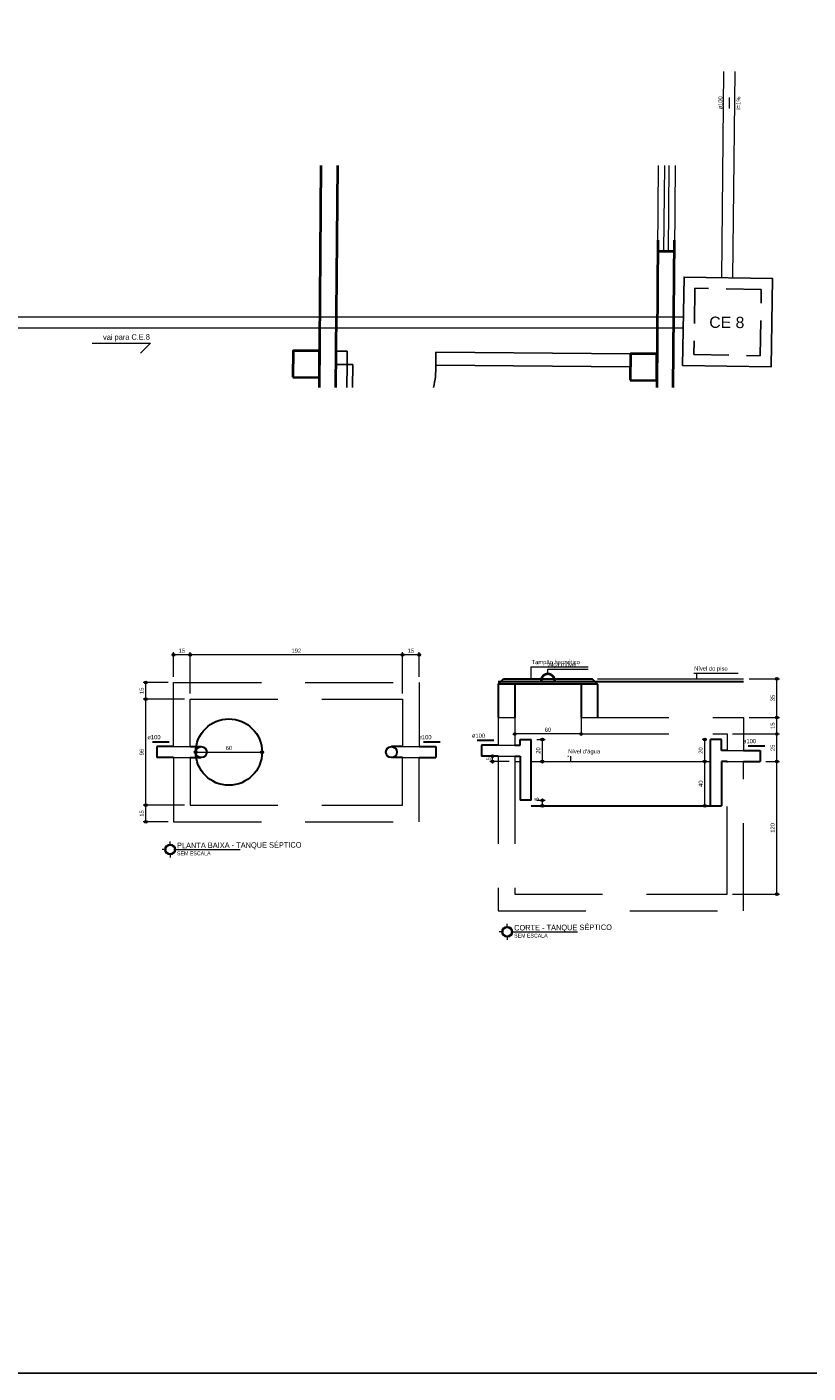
# Model space of a CAD drawing. Header units: millimetres. Extents: x 26 to 1362, y 24 to 358.
# Tile 210 of 256: x 1099 to 1127, y 249 to 297. Entities that reach past the tile are written whole.
import ezdxf

# ---------------------------------------------------------------- set-up
doc = ezdxf.new("R2010")
doc.units = ezdxf.units.MM
doc.linetypes.add('DASHED', pattern=[1.905, 1.27, -0.635])
doc.linetypes.add('HIDDEN2', pattern=[4.7625, 3.175, -1.5875])
for name, color, linetype in [('ARQ-LINHA-05', 5, 'Continuous'), ('ESGOTO', 1, 'Continuous'), ('Simbolos', 5, 'Continuous'), ('Simbolos_int', 2, 'Continuous')]:
    doc.layers.add(name, color=color, linetype=linetype)
for name, color, linetype, lineweight in [('Cotas', 1, 'Continuous', 5), ('DI-Cotas', 9, 'Continuous', 5), ('DI-Detalhes', 1, 'Continuous', 30), ('DI-Eixos', 7, 'HIDDEN2', 5), ('DI-Níveis', 7, 'Continuous', 5), ('MB_ALVENARIA', 7, 'Continuous', 40), ('MB_ESQUADRIA', 7, 'Continuous', 5), ('MB_TEXTO_0', 7, 'Continuous', 13), ('Símbolos', 7, 'Continuous', 20), ('TQ-Condutos', 3, 'Continuous', 5), ('TQ-Sentido conduto', 9, 'Continuous', 5), ('TQ-Textos conduto', 7, 'Continuous', 5)]:
    doc.layers.add(name, color=color, linetype=linetype, lineweight=lineweight)
doc.styles.add('arial', font='arial.ttf')
doc.styles.add('AVANT', font='txt')

# ---------------------------------------------------------------- blocks, each defined once
blk = doc.blocks.new('NOMENCLATURA')
at = {"layer": 'Símbolos', "lineweight": 20}
for p, q in [((-0.52, 0.3), (-0.52, 0.66)), ((-0.22, 0), (-0.01, 0)), ((-0.82, 0), (-1.18, 0)), ((-0.52, -0.3), (-0.52, -0.66))]:
    blk.add_line(p, q, dxfattribs=at)
for radius in [0.449, 0.355]:
    blk.add_circle((-0.52, 0), radius, dxfattribs=at)
at = {"layer": 'Símbolos', "lineweight": 0}
for radius in [0.424, 0.38]:
    blk.add_circle((-0.52, 0), radius, dxfattribs=at)

msp = doc.modelspace()

# ---------------------------------------------------------------- hatches: boundary and pattern name
at = {"layer": 'DI-Cotas', "linetype": 'Continuous', "lineweight": 5}
msp.add_hatch(color=9, dxfattribs=at).paths.add_polyline_path([(1123.1171, 273.981), (1123.0912, 273.8844), (1123.143, 273.8844)])
at = {"layer": 'DI-Detalhes', "linetype": 'Continuous', "lineweight": 30}
for color, points in [(256, [(1116.1371, 273.781), (1119.3371, 273.781), (1119.5371, 273.581), (1115.9371, 273.581)]), (1, [(1104.0383, 271.4845), (1103.9417, 271.5104), (1103.9417, 271.4586)]), (1, [(1113.8383, 271.4845), (1113.7417, 271.5104), (1113.7417, 271.4586)]), (1, [(1115.7771, 271.541), (1115.6805, 271.5669), (1115.6805, 271.5151)]), (1, [(1125.5771, 271.341), (1125.4805, 271.3669), (1125.4805, 271.3151)])]:
    msp.add_hatch(color=color, dxfattribs=at).paths.add_polyline_path(points)
at = {"layer": 'TQ-Sentido conduto', "linetype": 'Continuous'}
msp.add_hatch(color=256, dxfattribs=at).paths.add_polyline_path([(1124.3053, 294.8173), (1124.2783, 294.721), (1124.3301, 294.7205)])

# ---------------------------------------------------------------- linework, layer by layer
at = {"layer": 'ARQ-LINHA-05', "color": 114, "true_color": 0x139b48}
msp.add_lwpolyline([(964.5026, 358.154), (1166.6106, 358.154), (1166.6106, 248.6531), (964.5026, 248.6531)], close=True, dxfattribs=at)
at = {"layer": 'Cotas'}
for p, q in [((1101.2537, 285.92), (1103.361, 285.92)), ((1103.361, 285.92), (1103.0011, 285.5602))]:
    msp.add_line(p, q, dxfattribs=at)
at = {"layer": 'DI-Cotas', "color": 9, "linetype": 'Continuous', "lineweight": 5}
for p, q in [((1104.1983, 273.8445), (1104.1983, 274.7445)), ((1104.7983, 274.6445), (1104.1983, 274.6445)), ((1104.7983, 273.2445), (1104.7983, 274.7445)), ((1104.7983, 273.2445), (1104.7983, 274.7445)), ((1112.4783, 274.6445), (1104.7983, 274.6445)), ((1112.4783, 273.2445), (1112.4783, 274.7445)), ((1112.4783, 273.2445), (1112.4783, 274.7445)), ((1113.0783, 274.6445), (1112.4783, 274.6445)), ((1113.0783, 273.8445), (1113.0783, 274.7445)), ((1117.1371, 273.781), (1117.1371, 274.213)), ((1117.1371, 274.213), (1119.1971, 274.213)), ((1117.7371, 273.961), (1117.7371, 274.121)), ((1117.7371, 274.121), (1119.1971, 274.121)), ((1123.0171, 273.981), (1124.6171, 273.981)), ((1103.9983, 273.6445), (1103.0983, 273.6445)), ((1103.1983, 273.0445), (1103.1983, 273.6445)), ((1119.5371, 273.781), (1124.8171, 273.781)), ((1125.0171, 273.781), (1126.1171, 273.781)), ((1126.0171, 272.381), (1126.0171, 273.781)), ((1104.5983, 273.0445), (1103.0983, 273.0445)), ((1104.5983, 273.0445), (1103.0983, 273.0445)), ((1103.1983, 269.2045), (1103.1983, 273.0445)), ((1125.0171, 272.381), (1126.1171, 272.381)), ((1125.0171, 272.381), (1126.1171, 272.381)), ((1126.0171, 271.781), (1126.0171, 272.381)), ((1118.9371, 271.781), (1116.5371, 271.781)), ((1117.3371, 271.581), (1117.6371, 271.581)), ((1117.5371, 270.781), (1117.5371, 271.581)), ((1123.4171, 271.581), (1123.3171, 271.581)), ((1123.4171, 271.581), (1123.3171, 271.581)), ((1123.4171, 270.781), (1123.4171, 271.581)), ((1123.4171, 270.781), (1123.4171, 271.581)), ((1124.4171, 271.781), (1126.1171, 271.781)), ((1124.4171, 271.781), (1126.1171, 271.781)), ((1126.0171, 270.781), (1126.0171, 271.781)), ((1104.9983, 271.1245), (1107.3983, 271.1245)), ((1115.7371, 270.781), (1115.7371, 270.981)), ((1118.4571, 270.981), (1118.4871, 270.981)), ((1118.5571, 270.981), (1118.5571, 270.781)), ((1116.3371, 270.781), (1115.6371, 270.781)), ((1123.4171, 270.781), (1123.3171, 270.781)), ((1123.4171, 270.781), (1123.3171, 270.781)), ((1123.4171, 270.781), (1123.3171, 270.781)), ((1123.4171, 269.181), (1123.4171, 270.781)), ((1125.6171, 270.781), (1126.1171, 270.781)), ((1125.6171, 270.781), (1126.1171, 270.781)), ((1126.0171, 265.981), (1126.0171, 270.781)), ((1104.5983, 269.2045), (1103.0983, 269.2045)), ((1104.5983, 269.2045), (1103.0983, 269.2045)), ((1103.1983, 268.6045), (1103.1983, 269.2045)), ((1117.3371, 269.381), (1117.6371, 269.381)), ((1117.5371, 269.181), (1117.5371, 269.381)), ((1123.4171, 269.181), (1123.3171, 269.181)), ((1103.9983, 268.6045), (1103.0983, 268.6045)), ((1124.4171, 265.981), (1126.1171, 265.981))]:
    msp.add_line(p, q, dxfattribs=at)
at = {"layer": 'DI-Cotas', "color": 9, "linetype": 'Continuous', "lineweight": 5, "const_width": 0.05}
for points in [[(1104.2233, 274.6445, 1), (1104.1733, 274.6445, 1)], [(1104.8233, 274.6445, 1), (1104.7733, 274.6445, 1)], [(1104.8233, 274.6445, 1), (1104.7733, 274.6445, 1)], [(1112.5033, 274.6445, 1), (1112.4533, 274.6445, 1)], [(1112.5033, 274.6445, 1), (1112.4533, 274.6445, 1)], [(1113.1033, 274.6445, 1), (1113.0533, 274.6445, 1)], [(1126.0421, 273.781, 1), (1125.9921, 273.781, 1)], [(1103.2233, 273.6445, 1), (1103.1733, 273.6445, 1)], [(1103.2233, 273.0445, 1), (1103.1733, 273.0445, 1)], [(1103.2233, 273.0445, 1), (1103.1733, 273.0445, 1)], [(1126.0421, 272.381, 1), (1125.9921, 272.381, 1)], [(1126.0421, 272.381, 1), (1125.9921, 272.381, 1)], [(1116.5621, 271.781, 1), (1116.5121, 271.781, 1)], [(1117.5621, 271.581, 1), (1117.5121, 271.581, 1)], [(1118.9621, 271.781, 1), (1118.9121, 271.781, 1)], [(1123.4421, 271.581, 1), (1123.3921, 271.581, 1)], [(1123.4421, 271.581, 1), (1123.3921, 271.581, 1)], [(1126.0421, 271.781, 1), (1125.9921, 271.781, 1)], [(1126.0421, 271.781, 1), (1125.9921, 271.781, 1)], [(1105.0233, 271.1245, 1), (1104.9733, 271.1245, 1)], [(1107.4233, 271.1245, 1), (1107.3733, 271.1245, 1)], [(1115.7621, 270.981, 1), (1115.7121, 270.981, 1)], [(1115.7621, 270.781, 1), (1115.7121, 270.781, 1)], [(1117.5621, 270.781, 1), (1117.5121, 270.781, 1)], [(1123.4421, 270.781, 1), (1123.3921, 270.781, 1)], [(1123.4421, 270.781, 1), (1123.3921, 270.781, 1)], [(1123.4421, 270.781, 1), (1123.3921, 270.781, 1)], [(1126.0421, 270.781, 1), (1125.9921, 270.781, 1)], [(1126.0421, 270.781, 1), (1125.9921, 270.781, 1)], [(1117.5621, 269.381, 1), (1117.5121, 269.381, 1)], [(1103.2233, 269.2045, 1), (1103.1733, 269.2045, 1)], [(1103.2233, 269.2045, 1), (1103.1733, 269.2045, 1)], [(1117.5621, 269.181, 1), (1117.5121, 269.181, 1)], [(1123.4421, 269.181, 1), (1123.3921, 269.181, 1)], [(1103.2233, 268.6045, 1), (1103.1733, 268.6045, 1)], [(1126.0421, 265.981, 1), (1125.9921, 265.981, 1)]]:
    msp.add_lwpolyline(points, format="xyb", close=True, dxfattribs=at)
at = {"layer": 'DI-Cotas', "color": 9, "linetype": 'Continuous', "lineweight": 5}
msp.add_lwpolyline([(1123.1171, 273.981), (1123.1171, 273.781)], dxfattribs=at)
for centre in [(1104.1983, 274.6445), (1104.7983, 274.6445), (1104.7983, 274.6445), (1112.4783, 274.6445), (1112.4783, 274.6445), (1113.0783, 274.6445), (1126.0171, 273.781), (1103.1983, 273.6445), (1103.1983, 273.0445), (1103.1983, 273.0445), (1126.0171, 272.381), (1126.0171, 272.381), (1116.5371, 271.781), (1117.5371, 271.581), (1118.9371, 271.781), (1123.4171, 271.581), (1123.4171, 271.581), (1126.0171, 271.781), (1126.0171, 271.781), (1104.9983, 271.1245), (1107.3983, 271.1245), (1115.7371, 270.981), (1115.7371, 270.781), (1117.5371, 270.781), (1123.4171, 270.781), (1123.4171, 270.781), (1123.4171, 270.781), (1126.0171, 270.781), (1126.0171, 270.781), (1117.5371, 269.381), (1103.1983, 269.2045), (1103.1983, 269.2045), (1117.5371, 269.181), (1123.4171, 269.181), (1103.1983, 268.6045), (1126.0171, 265.981)]:
    msp.add_circle(centre, 0.05, dxfattribs=at)
at = {"layer": 'DI-Detalhes', "color": 1, "linetype": 'Continuous', "lineweight": 30}
for p, q in [((1115.9371, 273.681), (1124.8171, 273.681)), ((1115.9371, 273.581), (1115.9371, 272.381)), ((1116.5371, 273.581), (1116.5371, 272.381)), ((1118.9371, 273.581), (1118.9371, 272.381)), ((1119.5371, 273.581), (1119.5371, 272.381)), ((1115.9371, 271.381), (1115.3371, 271.381)), ((1115.3371, 271.381), (1115.3371, 270.981)), ((1116.5371, 271.381), (1116.7371, 271.381)), ((1116.7371, 271.381), (1116.7371, 271.581)), ((1116.7371, 271.581), (1117.1371, 271.581)), ((1117.1371, 269.381), (1117.1371, 271.581)), ((1123.6171, 269.181), (1123.6171, 271.581)), ((1124.0171, 271.581), (1123.6171, 271.581)), ((1124.0171, 271.181), (1124.0171, 271.581)), ((1104.1983, 271.3245), (1103.5983, 271.3245)), ((1103.5983, 271.3245), (1103.5983, 270.9245)), ((1104.1983, 270.9245), (1103.5983, 270.9245)), ((1104.7983, 271.3245), (1105.1983, 271.3245)), ((1104.7983, 270.9245), (1105.1983, 270.9245)), ((1112.4783, 271.3245), (1112.0783, 271.3245)), ((1112.4783, 270.9245), (1112.0783, 270.9245)), ((1113.0783, 271.3245), (1113.6783, 271.3245)), ((1113.0783, 270.9245), (1113.6783, 270.9245)), ((1113.6783, 271.3245), (1113.6783, 270.9245)), ((1115.9371, 270.981), (1115.3371, 270.981)), ((1116.5371, 270.981), (1116.7371, 270.981)), ((1116.7371, 270.981), (1116.7371, 269.381)), ((1124.2171, 271.181), (1124.0171, 271.181)), ((1124.8171, 271.181), (1125.4171, 271.181)), ((1125.4171, 271.181), (1125.4171, 270.781)), ((1124.2171, 270.781), (1124.0171, 270.781)), ((1124.0171, 270.781), (1124.0171, 269.181)), ((1124.8171, 270.781), (1125.4171, 270.781)), ((1117.1371, 269.381), (1116.7371, 269.381)), ((1117.1371, 269.181), (1123.6171, 269.181)), ((1123.6171, 269.181), (1124.0171, 269.181))]:
    msp.add_line(p, q, dxfattribs=at)
at = {"layer": 'DI-Detalhes'}
for points in [[(1117.9961, 273.701), (1117.9922, 273.746), (1117.9805, 273.7896), (1117.9614, 273.8305), (1117.9355, 273.8675), (1117.9036, 273.8994), (1117.8666, 273.9253), (1117.8257, 273.9444), (1117.7821, 273.9561), (1117.7371, 273.96), (1117.6921, 273.9561), (1117.6485, 273.9444), (1117.6076, 273.9253), (1117.5706, 273.8994), (1117.5387, 273.8675), (1117.5128, 273.8305), (1117.4937, 273.7896), (1117.4821, 273.746), (1117.4781, 273.701)], [(1117.9951, 273.701), (1117.9912, 273.7458), (1117.9796, 273.7892), (1117.9606, 273.83), (1117.9348, 273.8668), (1117.903, 273.8986), (1117.8661, 273.9244), (1117.8254, 273.9434), (1117.7819, 273.9551), (1117.7371, 273.959), (1117.6923, 273.9551), (1117.6489, 273.9434), (1117.6081, 273.9244), (1117.5713, 273.8986), (1117.5395, 273.8668), (1117.5137, 273.83), (1117.4947, 273.7892), (1117.483, 273.7458), (1117.4791, 273.701)], [(1117.9941, 273.701), (1117.9902, 273.7456), (1117.9786, 273.7889), (1117.9597, 273.8295), (1117.934, 273.8662), (1117.9023, 273.8979), (1117.8656, 273.9236), (1117.825, 273.9425), (1117.7817, 273.9541), (1117.7371, 273.958), (1117.6925, 273.9541), (1117.6492, 273.9425), (1117.6086, 273.9236), (1117.5719, 273.8979), (1117.5402, 273.8662), (1117.5145, 273.8295), (1117.4956, 273.7889), (1117.484, 273.7456), (1117.4801, 273.701)], [(1117.9931, 273.701), (1117.9892, 273.7455), (1117.9777, 273.7886), (1117.9588, 273.829), (1117.9332, 273.8656), (1117.9017, 273.8971), (1117.8651, 273.9227), (1117.8247, 273.9416), (1117.7816, 273.9531), (1117.7371, 273.957), (1117.6927, 273.9531), (1117.6496, 273.9416), (1117.6091, 273.9227), (1117.5726, 273.8971), (1117.541, 273.8656), (1117.5154, 273.829), (1117.4966, 273.7886), (1117.485, 273.7455), (1117.4811, 273.701)], [(1117.9921, 273.701), (1117.9882, 273.7453), (1117.9767, 273.7882), (1117.958, 273.8285), (1117.9325, 273.8649), (1117.901, 273.8963), (1117.8646, 273.9218), (1117.8243, 273.9406), (1117.7814, 273.9521), (1117.7371, 273.956), (1117.6928, 273.9521), (1117.6499, 273.9406), (1117.6096, 273.9218), (1117.5732, 273.8963), (1117.5418, 273.8649), (1117.5163, 273.8285), (1117.4975, 273.7882), (1117.486, 273.7453), (1117.4821, 273.701)], [(1117.9911, 273.701), (1117.9873, 273.7451), (1117.9758, 273.7879), (1117.9571, 273.828), (1117.9317, 273.8643), (1117.9004, 273.8956), (1117.8641, 273.921), (1117.824, 273.9397), (1117.7812, 273.9511), (1117.7371, 273.955), (1117.693, 273.9511), (1117.6502, 273.9397), (1117.6101, 273.921), (1117.5738, 273.8956), (1117.5425, 273.8643), (1117.5171, 273.828), (1117.4984, 273.7879), (1117.487, 273.7451), (1117.4831, 273.701)], [(1117.9901, 273.701), (1117.9863, 273.7449), (1117.9749, 273.7875), (1117.9562, 273.8275), (1117.9309, 273.8636), (1117.8997, 273.8948), (1117.8636, 273.9201), (1117.8236, 273.9387), (1117.781, 273.9502), (1117.7371, 273.954), (1117.6932, 273.9502), (1117.6506, 273.9387), (1117.6106, 273.9201), (1117.5745, 273.8948), (1117.5433, 273.8636), (1117.518, 273.8275), (1117.4994, 273.7875), (1117.488, 273.7449), (1117.4841, 273.701)], [(1117.9891, 273.701), (1117.9853, 273.7448), (1117.9739, 273.7872), (1117.9554, 273.827), (1117.9302, 273.863), (1117.8991, 273.894), (1117.8631, 273.9192), (1117.8233, 273.9378), (1117.7809, 273.9492), (1117.7371, 273.953), (1117.6934, 273.9492), (1117.6509, 273.9378), (1117.6111, 273.9192), (1117.5751, 273.894), (1117.5441, 273.863), (1117.5189, 273.827), (1117.5003, 273.7872), (1117.4889, 273.7448), (1117.4851, 273.701)], [(1117.9881, 273.701), (1117.9843, 273.7446), (1117.973, 273.7868), (1117.9545, 273.8265), (1117.9294, 273.8623), (1117.8985, 273.8933), (1117.8626, 273.9184), (1117.823, 273.9369), (1117.7807, 273.9482), (1117.7371, 273.952), (1117.6935, 273.9482), (1117.6513, 273.9369), (1117.6116, 273.9184), (1117.5758, 273.8933), (1117.5448, 273.8623), (1117.5197, 273.8265), (1117.5013, 273.7868), (1117.4899, 273.7446), (1117.4861, 273.701)], [(1117.9871, 273.701), (1117.9833, 273.7444), (1117.972, 273.7865), (1117.9536, 273.826), (1117.9286, 273.8617), (1117.8978, 273.8925), (1117.8621, 273.9175), (1117.8226, 273.9359), (1117.7805, 273.9472), (1117.7371, 273.951), (1117.6937, 273.9472), (1117.6516, 273.9359), (1117.6121, 273.9175), (1117.5764, 273.8925), (1117.5456, 273.8617), (1117.5206, 273.826), (1117.5022, 273.7865), (1117.4909, 273.7444), (1117.4871, 273.701)], [(1117.9861, 273.701), (1117.9823, 273.7442), (1117.9711, 273.7862), (1117.9528, 273.8255), (1117.9279, 273.8611), (1117.8972, 273.8917), (1117.8616, 273.9166), (1117.8223, 273.935), (1117.7804, 273.9462), (1117.7371, 273.95), (1117.6939, 273.9462), (1117.652, 273.935), (1117.6126, 273.9166), (1117.5771, 273.8917), (1117.5464, 273.8611), (1117.5215, 273.8255), (1117.5031, 273.7862), (1117.4919, 273.7442), (1117.4881, 273.701)], [(1117.9851, 273.701), (1117.9813, 273.7441), (1117.9702, 273.7858), (1117.9519, 273.825), (1117.9271, 273.8604), (1117.8965, 273.891), (1117.8611, 273.9158), (1117.8219, 273.934), (1117.7802, 273.9452), (1117.7371, 273.949), (1117.6941, 273.9452), (1117.6523, 273.934), (1117.6131, 273.9158), (1117.5777, 273.891), (1117.5471, 273.8604), (1117.5223, 273.825), (1117.5041, 273.7858), (1117.4929, 273.7441), (1117.4891, 273.701)], [(1117.9841, 273.701), (1117.9804, 273.7439), (1117.9692, 273.7855), (1117.951, 273.8245), (1117.9263, 273.8598), (1117.8959, 273.8902), (1117.8606, 273.9149), (1117.8216, 273.9331), (1117.78, 273.9442), (1117.7371, 273.948), (1117.6942, 273.9442), (1117.6526, 273.9331), (1117.6136, 273.9149), (1117.5783, 273.8902), (1117.5479, 273.8598), (1117.5232, 273.8245), (1117.505, 273.7855), (1117.4939, 273.7439), (1117.4901, 273.701)], [(1117.9831, 273.701), (1117.9794, 273.7437), (1117.9683, 273.7851), (1117.9502, 273.824), (1117.9256, 273.8591), (1117.8952, 273.8894), (1117.8601, 273.914), (1117.8213, 273.9322), (1117.7798, 273.9433), (1117.7371, 273.947), (1117.6944, 273.9433), (1117.653, 273.9322), (1117.6141, 273.914), (1117.579, 273.8894), (1117.5487, 273.8591), (1117.5241, 273.824), (1117.506, 273.7851), (1117.4949, 273.7437), (1117.4911, 273.701)], [(1117.9821, 273.701), (1117.9784, 273.7435), (1117.9673, 273.7848), (1117.9493, 273.8235), (1117.9248, 273.8585), (1117.8946, 273.8887), (1117.8596, 273.9132), (1117.8209, 273.9312), (1117.7797, 273.9423), (1117.7371, 273.946), (1117.6946, 273.9423), (1117.6533, 273.9312), (1117.6146, 273.9132), (1117.5796, 273.8887), (1117.5494, 273.8585), (1117.5249, 273.8235), (1117.5069, 273.7848), (1117.4958, 273.7435), (1117.4921, 273.701)], [(1117.9811, 273.701), (1117.9774, 273.7434), (1117.9664, 273.7845), (1117.9484, 273.823), (1117.924, 273.8578), (1117.894, 273.8879), (1117.8591, 273.9123), (1117.8206, 273.9303), (1117.7795, 273.9413), (1117.7371, 273.945), (1117.6947, 273.9413), (1117.6537, 273.9303), (1117.6151, 273.9123), (1117.5803, 273.8879), (1117.5502, 273.8578), (1117.5258, 273.823), (1117.5078, 273.7845), (1117.4968, 273.7434), (1117.4931, 273.701)], [(1117.9801, 273.701), (1117.9764, 273.7432), (1117.9655, 273.7841), (1117.9476, 273.8225), (1117.9233, 273.8572), (1117.8933, 273.8872), (1117.8586, 273.9114), (1117.8202, 273.9293), (1117.7793, 273.9403), (1117.7371, 273.944), (1117.6949, 273.9403), (1117.654, 273.9293), (1117.6156, 273.9114), (1117.5809, 273.8872), (1117.551, 273.8572), (1117.5267, 273.8225), (1117.5088, 273.7841), (1117.4978, 273.7432), (1117.4941, 273.701)], [(1117.9791, 273.701), (1117.9754, 273.743), (1117.9645, 273.7838), (1117.9467, 273.822), (1117.9225, 273.8566), (1117.8927, 273.8864), (1117.8581, 273.9106), (1117.8199, 273.9284), (1117.7791, 273.9393), (1117.7371, 273.943), (1117.6951, 273.9393), (1117.6543, 273.9284), (1117.6161, 273.9106), (1117.5816, 273.8864), (1117.5517, 273.8566), (1117.5275, 273.822), (1117.5097, 273.7838), (1117.4988, 273.743), (1117.4951, 273.701)], [(1117.9781, 273.701), (1117.9745, 273.7429), (1117.9636, 273.7834), (1117.9458, 273.8215), (1117.9217, 273.8559), (1117.892, 273.8856), (1117.8576, 273.9097), (1117.8195, 273.9275), (1117.779, 273.9383), (1117.7371, 273.942), (1117.6953, 273.9383), (1117.6547, 273.9275), (1117.6166, 273.9097), (1117.5822, 273.8856), (1117.5525, 273.8559), (1117.5284, 273.8215), (1117.5107, 273.7834), (1117.4998, 273.7429), (1117.4961, 273.701)], [(1117.9771, 273.701), (1117.9735, 273.7427), (1117.9626, 273.7831), (1117.945, 273.821), (1117.921, 273.8553), (1117.8914, 273.8849), (1117.8571, 273.9088), (1117.8192, 273.9265), (1117.7788, 273.9374), (1117.7371, 273.941), (1117.6954, 273.9374), (1117.655, 273.9265), (1117.6171, 273.9088), (1117.5828, 273.8849), (1117.5533, 273.8553), (1117.5293, 273.821), (1117.5116, 273.7831), (1117.5008, 273.7427), (1117.4971, 273.701)], [(1116.1371, 273.781), (1119.3371, 273.781), (1119.5371, 273.581), (1115.9371, 273.581), (1116.1371, 273.781)]]:
    msp.add_lwpolyline(points, dxfattribs=at)
at = {"layer": 'DI-Detalhes', "color": 1, "linetype": 'Continuous', "lineweight": 30}
for points in [[(1104.0383, 271.4845), (1103.4383, 271.4845)], [(1113.8383, 271.4845), (1113.2383, 271.4845)], [(1115.7771, 271.541), (1115.1771, 271.541)], [(1125.5771, 271.341), (1124.9771, 271.341)]]:
    msp.add_lwpolyline(points, dxfattribs=at)
for centre, radius in [((1106.1983, 271.1245), 1.2), ((1105.1983, 271.1245), 0.2), ((1112.0783, 271.1245), 0.2)]:
    msp.add_circle(centre, radius, dxfattribs=at)
at = {"layer": 'DI-Eixos', "color": 7, "linetype": 'HIDDEN2', "lineweight": 5}
for p, q in [((1104.1983, 271.3245), (1104.1983, 273.6445)), ((1104.1983, 273.6445), (1113.0783, 273.6445)), ((1113.0783, 273.6445), (1113.0783, 271.3245)), ((1104.7983, 271.3245), (1104.7983, 273.0445)), ((1104.7983, 273.0445), (1112.4783, 273.0445)), ((1112.4783, 273.0445), (1112.4783, 271.3245)), ((1115.9371, 272.381), (1115.9371, 271.381)), ((1115.9371, 272.381), (1116.5371, 272.381)), ((1116.5371, 272.381), (1116.5371, 271.781)), ((1118.9371, 272.381), (1124.2171, 272.381)), ((1118.9371, 272.381), (1118.9371, 271.781)), ((1124.2171, 272.381), (1124.8171, 272.381)), ((1124.8171, 272.381), (1124.8171, 271.181)), ((1115.9371, 271.381), (1116.5371, 271.381)), ((1116.5371, 271.781), (1116.5371, 271.381)), ((1118.9371, 271.781), (1124.2171, 271.781)), ((1124.2171, 271.781), (1124.2171, 271.181)), ((1104.1983, 271.3245), (1104.7983, 271.3245)), ((1104.1983, 270.9245), (1104.1983, 268.6045)), ((1104.1983, 270.9245), (1104.7983, 270.9245)), ((1104.7983, 270.9245), (1104.7983, 269.2045)), ((1112.4783, 271.3245), (1113.0783, 271.3245)), ((1112.4783, 269.2045), (1112.4783, 270.9245)), ((1112.4783, 270.9245), (1113.0783, 270.9245)), ((1113.0783, 268.6045), (1113.0783, 270.9245)), ((1115.9371, 270.981), (1115.9371, 265.381)), ((1115.9371, 270.981), (1116.5371, 270.981)), ((1116.5371, 270.981), (1116.5371, 265.981)), ((1124.2171, 271.181), (1124.8171, 271.181)), ((1124.2171, 265.981), (1124.2171, 270.781)), ((1124.2171, 270.781), (1124.8171, 270.781)), ((1124.8171, 265.381), (1124.8171, 270.781)), ((1104.7983, 269.2045), (1112.4783, 269.2045)), ((1104.1983, 268.6045), (1113.0783, 268.6045)), ((1116.5371, 265.981), (1124.2171, 265.981)), ((1115.9371, 265.381), (1124.8171, 265.381))]:
    msp.add_line(p, q, dxfattribs=at)
at = {"layer": 'DI-Níveis', "color": 7, "linetype": 'Continuous', "lineweight": 5}
for p, q in [((1116.5371, 270.781), (1116.7371, 270.781)), ((1117.1371, 270.781), (1123.6171, 270.781))]:
    msp.add_line(p, q, dxfattribs=at)
at = {"layer": 'ESGOTO'}
for p, q in [((1110.4827, 285.6327), (1110.0827, 285.6362)), ((1120.7223, 285.5429), (1113.6826, 285.6046)), ((1110.4785, 285.1527), (1110.0785, 285.1562)), ((1110.4785, 285.1527), (1110.4712, 284.3176)), ((1110.6785, 285.1509), (1110.4785, 285.1527)), ((1110.6712, 284.3176), (1110.6785, 285.1509)), ((1120.7181, 285.0629), (1113.6784, 285.1246))]:
    msp.add_line(p, q, dxfattribs=at)
for points in [[(1110.4785, 285.1527), (1110.4827, 285.6327)], [(1113.6784, 285.1246), (1113.6826, 285.6046)]]:
    msp.add_lwpolyline(points, dxfattribs=at)
msp.add_ellipse((1110.6272, 285.0045), major_axis=(3.0534, -0.0268), ratio=1, start_param=6.065063, end_param=6.3313043, dxfattribs=at)
at = {"layer": 'MB_ALVENARIA'}
for p, q in [((1109.4711, 284.3176), (1109.5416, 292.3572)), ((1110.0712, 284.3176), (1110.1416, 292.3572)), ((1121.7184, 289.6544), (1121.6716, 284.3176)), ((1122.2716, 284.3176), (1122.3184, 289.6491))]:
    msp.add_line(p, q, dxfattribs=at)
for points in [[(1121.7149, 289.2544), (1122.3149, 289.2491)], [(1108.5144, 284.6899), (1109.4743, 284.6815), (1109.4827, 285.6414), (1108.5228, 285.6498), (1108.5144, 284.6899)], [(1120.7139, 284.583), (1121.6739, 284.5746), (1121.6823, 285.5345), (1120.7223, 285.5429), (1120.7139, 284.583)]]:
    msp.add_lwpolyline(points, dxfattribs=at)
at = {"layer": 'MB_ESQUADRIA', "linetype": 'HIDDEN2'}
for p, q in [((1121.7149, 289.2544), (1121.7421, 292.3572)), ((1121.9349, 289.2524), (1121.9621, 292.3572)), ((1122.0949, 289.251), (1122.1221, 292.3572)), ((1122.3421, 292.3572), (1122.3149, 289.2491))]:
    msp.add_line(p, q, dxfattribs=at)
at = {"layer": 'Simbolos', "linetype": 'Continuous'}
msp.add_lwpolyline([(1122.6069, 285.1194), (1125.8064, 285.0633), (1125.8625, 288.2628), (1122.6629, 288.3189), (1122.6069, 285.1194), (1122.6069, 285.1194)], dxfattribs=at)
at = {"layer": 'Simbolos_int', "linetype": 'DASHED'}
msp.add_lwpolyline([(1123.0138, 285.5123), (1125.4134, 285.4702), (1125.4555, 287.8699), (1123.0559, 287.9119), (1123.0138, 285.5123), (1123.0138, 285.5123)], dxfattribs=at)
at = {"layer": 'Símbolos', "ltscale": 5}
for p, q in [((1104.3015, 267.6004), (1106.6136, 267.6004)), ((1116.4939, 264.6234), (1118.806, 264.6234))]:
    msp.add_line(p, q, dxfattribs=at)
at = {"layer": 'TQ-Condutos'}
for p, q in [((1124.0244, 288.295), (1124.106, 295.7607)), ((1124.4243, 288.288), (1124.506, 295.7607)), ((1090.5085, 286.4828), (1122.6307, 286.4812)), ((1090.512, 286.8828), (1122.6377, 286.8812))]:
    msp.add_line(p, q, dxfattribs=at)
at = {"layer": 'TQ-Sentido conduto'}
msp.add_lwpolyline([(1124.3009, 294.4174), (1124.3053, 294.8173)], dxfattribs=at)

# ---------------------------------------------------------------- block references
at = {"layer": 'Símbolos', "ltscale": 5, "xscale": 0.4353701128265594, "yscale": 0.4353701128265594, "zscale": 0.4353701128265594}
for p in [(1104.3015, 267.6004), (1116.4939, 264.6234)]:
    msp.add_blockref('NOMENCLATURA', p, dxfattribs=at)

# ---------------------------------------------------------------- texts
at = {"layer": 'DI-Cotas', "color": 9, "char_height": 0.15, "attachment_point": 8, "line_spacing_factor": 0.6, "style": 'arial'}
for s, insert, width in [('15', (1104.4983, 274.7195), 0.467168), ('192', (1108.6383, 274.7195), 0.700752), ('15', (1112.7783, 274.7195), 0.467168), ('60', (1117.7371, 271.856), 0.467168), ('60', (1106.1983, 271.1995), 0.467168)]:
    msp.add_mtext(s, dxfattribs=dict(at, insert=insert, width=width))
at = {"layer": 'DI-Cotas', "color": 9, "char_height": 0.15, "rotation": 90.00021, "line_spacing_factor": 0.6, "style": 'arial'}
for s, insert, width, attachment_point in [('15', (1103.1233, 273.3445), 0.467168, 8), ('35', (1125.9421, 273.081), 0.467168, 8), ('15', (1125.9421, 272.081), 0.467168, 8), ('25', (1125.9421, 271.281), 0.467168, 8), ('96', (1103.1233, 271.1245), 0.467168, 8), ('5', (1115.6621, 270.881), 0.233584, 8), ('20', (1117.4621, 271.181), 0.467168, 8), ('20', (1123.3421, 271.181), 0.467168, 8), ('20', (1123.3421, 271.181), 0.467168, 8), ('40', (1123.3421, 269.981), 0.467168, 8), ('5', (1117.4131, 269.3665), 0.233584, 7), ('15', (1103.1233, 268.9045), 0.467168, 8), ('120', (1125.9421, 268.381), 0.700752, 8)]:
    msp.add_mtext(s, dxfattribs=dict(at, insert=insert, width=width, attachment_point=attachment_point))
at = {"layer": 'DI-Detalhes', "color": 1, "char_height": 0.15, "line_spacing_factor": 0.6, "style": 'arial'}
for s, insert, width, attachment_point in [('Tampão hermético', (1117.1471, 274.263), 3.501504, 7), ('Alça móvel', (1117.7471, 274.1713), 2.054063, 7), ('Nível do piso', (1123.0271, 274.0318), 2.42792, 7), ('ø100', (1115.4671, 271.6435), 0.957305, 9), ('ø100', (1103.7283, 271.587), 0.957305, 9)]:
    msp.add_mtext(s, dxfattribs=dict(at, insert=insert, width=width, attachment_point=attachment_point))
at = {"layer": 'DI-Detalhes', "color": 1, "char_height": 0.15, "width": 0.957305, "attachment_point": 9, "rotation": 0.00084, "line_spacing_factor": 0.6, "style": 'arial'}
for insert in [(1113.5283, 271.587), (1125.2671, 271.4435)]:
    msp.add_mtext('ø100', dxfattribs=dict(at, insert=insert))
at = {"layer": 'DI-Níveis', "color": 7, "insert": (1118.4671, 271.0318), "char_height": 0.15, "width": 2.321689, "attachment_point": 7, "line_spacing_factor": 0.6, "style": 'arial'}
msp.add_mtext("Nível d'água", dxfattribs=at)
at = {"layer": 'MB_TEXTO_0', "style": 'AVANT'}
for p in [(1104.324, 267.3919), (1116.5164, 264.4149)]:
    msp.add_text('SEM ESCALA', height=0.13727, dxfattribs=at).set_placement(p)
for s, p in [('PLANTA BAIXA - TANQUE SÉPTICO', (1104.324, 267.6468)), ('CORTE - TANQUE SÉPTICO', (1116.5164, 264.6698))]:
    msp.add_text(s, height=0.2, rotation=0.3, dxfattribs=at).set_placement(p)
at = {"layer": 'MB_TEXTO_0', "insert": (1103.344, 285.9901), "char_height": 0.2, "width": 4.389492, "attachment_point": 9, "rotation": 0.3, "line_spacing_factor": 0.6, "style": 'AVANT'}
msp.add_mtext('vai para C.E.8', dxfattribs=at)
at = {"layer": 'Simbolos', "insert": (1123.5726, 286.4732), "char_height": 0.40857, "width": 1.583643, "attachment_point": 7, "rotation": 359.49664, "line_spacing_factor": 0.6, "style": 'arial'}
msp.add_mtext('CE 8', dxfattribs=at)
at = {"layer": 'TQ-Textos conduto', "char_height": 0.15, "attachment_point": 8, "rotation": 89.37569, "line_spacing_factor": 0.6, "style": 'arial'}
for s, insert, width in [('ø100', (1124.0526, 294.6201), 0.957305), ('i=1%', (1124.7026, 294.613), 0.945615)]:
    msp.add_mtext(s, dxfattribs=dict(at, insert=insert, width=width))

doc.saveas('drawing.dxf')
